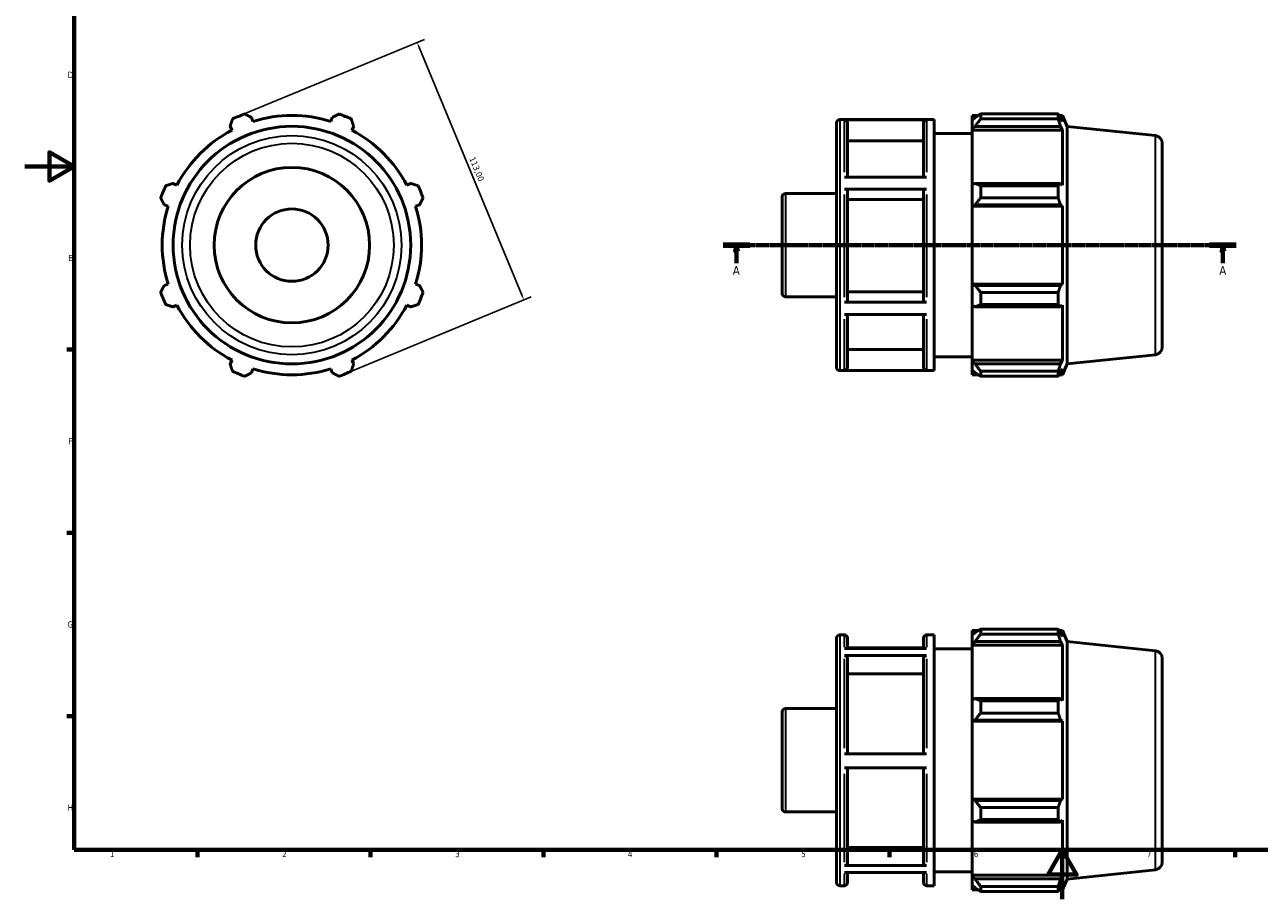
# Model space of a CAD drawing. Header units: millimetres. Extents: x 0 to 931, y 0 to 594.
# Tile 1 of 4: x 0 to 500, y 0 to 354. Entities that reach past the tile are written whole.
import ezdxf

# ---------------------------------------------------------------- set-up
doc = ezdxf.new("R2010")
doc.units = ezdxf.units.MM
doc.linetypes.add('CHAIN', pattern=[0.7087, 0.4724, -0.0591, 0.1181, -0.0591])
for name, color, linetype, lineweight in [('Border (ISO)', 7, 'Continuous', 70), ('Dimension (ISO)', 7, 'Continuous', 25), ('Section Line (ISO)', 7, 'CHAIN', 70), ('Visible (ISO)', 7, 'Continuous', 50), ('Visible Narrow (ISO)', 7, 'Continuous', 35)]:
    doc.layers.add(name, color=color, linetype=linetype, lineweight=lineweight)
doc.styles.add('Label Text (ISO)', font='tahoma.ttf')
doc.styles.add('Note Text (ISO)', font='tahoma.ttf')
doc.dimstyles.new('Default (ISO)', dxfattribs={"dimtxt": 2.5, "dimasz": 2.5, "dimexe": 3.175, "dimexo": 0, "dimgap": 0.762, "dimtad": 1, "dimrnd": 1e-08, "dimzin": 0, "dimtxsty": 'Note Text (ISO)', "dimcen": 0.09, "dimdle": 10, "dimclrd": 256, "dimclre": 256, "dimclrt": 232, "dimazin": 0, "dimtfac": 1.40208, "dimtmove": 0, "dimatfit": 3, "dimfxl": 1, "dimtolj": 1, "dimtzin": 0, "dimlwd": -1, "dimlwe": -1, "dimarcsym": 0})

# ---------------------------------------------------------------- blocks, each defined once
blk = doc.blocks.new('Borders Default Border')
at = {"layer": 'Border (ISO)'}
for p, q in [((20, 222.75), (17.1, 222.75)), ((20, 148.5), (17.1, 148.5)), ((20, 74.25), (17.1, 74.25)), ((70.08, 20), (70.08, 17.1)), ((140.17, 20), (140.17, 17.1)), ((210.25, 20), (210.25, 17.1)), ((280.33, 20), (280.33, 17.1)), ((350.42, 20), (350.42, 17.1)), ((490.58, 20), (490.58, 17.1))]:
    blk.add_line(p, q, dxfattribs=at)
at = {"layer": 'Border (ISO)', "flags": 128}
for points in [[(20, 20), (20, 574), (821, 574), (821, 20), (20, 20)], [(0, 297), (20, 297), (10, 302.77), (10, 291.23), (20, 297)], [(420.5, 0), (420.5, 20), (414.73, 10), (426.27, 10), (420.5, 20)]]:
    blk.add_lwpolyline(points, dxfattribs=at)
at = {"layer": 'Border (ISO)', "color": 232, "true_color": 0xca0064, "char_height": 2.5, "attachment_point": 7, "style": 'Note Text (ISO)'}
for s, insert in [('D', (17.43, 332.88)), ('E', (17.64, 258.63)), ('F', (17.7, 184.38)), ('G', (17.31, 110.08)), ('H', (17.44, 35.88)), ('1', (34.48, 17.1)), ('2', (104.37, 17.1)), ('3', (174.43, 17.05)), ('4', (244.42, 17.1)), ('5', (314.64, 17.05)), ('6', (384.66, 17.05)), ('7', (454.77, 17.1))]:
    blk.add_mtext(s, dxfattribs=dict(at, insert=insert))
blk = doc.blocks.new('2dTransSection0')
at = {"layer": 'Section Line (ISO)', "linetype": 'CHAIN'}
blk.add_line((283.03, 265.11), (491.03, 265.11), dxfattribs=at)
at = {"layer": 'Section Line (ISO)', "linetype": 'Continuous', "lineweight": 140}
for p, q in [((283.03, 265.11), (293.86, 265.11)), ((480.2, 265.11), (491.03, 265.11))]:
    blk.add_line(p, q, dxfattribs=at)
at = {"layer": 'Section Line (ISO)', "linetype": 'Continuous'}
for p, q in [((288.45, 265.11), (287.95, 262.61)), ((287.95, 262.61), (288.95, 262.61)), ((288.45, 262.61), (288.45, 265.11)), ((288.95, 262.61), (288.45, 265.11)), ((288.45, 257.74), (288.45, 262.61)), ((485.62, 265.11), (485.12, 262.61)), ((485.12, 262.61), (486.12, 262.61)), ((485.62, 262.61), (485.62, 265.11)), ((486.12, 262.61), (485.62, 265.11)), ((485.62, 257.74), (485.62, 262.61))]:
    blk.add_line(p, q, dxfattribs=at)
at = {"layer": 'Section Line (ISO)', "linetype": 'Continuous', "flags": 128}
for points in [[(288.95, 262.61), (288.45, 265.11), (287.95, 262.61), (288.95, 262.61)], [(486.12, 262.61), (485.62, 265.11), (485.12, 262.61), (486.12, 262.61)]]:
    blk.add_lwpolyline(points, dxfattribs=at)
at = {"layer": 'Section Line (ISO)'}
for points in [[(288.95, 262.61), (288.45, 265.11), (287.95, 262.61), (288.95, 262.61)], [(486.12, 262.61), (485.62, 265.11), (485.12, 262.61), (486.12, 262.61)]]:
    blk.add_solid(points, dxfattribs=at)
at = {"layer": 'Section Line (ISO)', "char_height": 3.5, "attachment_point": 7, "style": 'Label Text (ISO)'}
for insert in [(286.96, 253.11), (484.13, 253.11)]:
    blk.add_mtext('A', dxfattribs=dict(at, insert=insert))
blk = doc.blocks.new('*D7')
at = {"layer": 'Defpoints', "color": 0, "transparency": 16777216}
for p in [(86.66, 317.31), (202.29, 242.89), (129.9, 212.91)]:
    blk.add_point(p, dxfattribs=at)
at = {"layer": 'Dimension (ISO)', "transparency": 16777216}
for p, q in [((86.66, 317.31), (161.98, 348.5)), ((160, 344.98), (201.33, 245.2)), ((129.9, 212.91), (205.22, 244.11))]:
    blk.add_line(p, q, dxfattribs=at)
for points in [[(160.39, 345.14), (159.62, 344.82), (159.05, 347.29)], [(201.72, 245.36), (200.95, 245.04), (202.29, 242.89)]]:
    blk.add_solid(points, dxfattribs=at)
at = {"layer": 'Dimension (ISO)', "color": 232, "true_color": 0xca0064, "transparency": 16777216, "insert": (182.41, 301.17), "char_height": 2.5, "attachment_point": 1, "rotation": 292.5, "style": 'Note Text (ISO)'}
blk.add_mtext('\\A1;113,00', dxfattribs=at)

msp = doc.modelspace()

# ---------------------------------------------------------------- linework, layer by layer
at = {"layer": 'Visible (ISO)'}
for p, q in [((92.481, 315.22), (91.971, 316.836)), ((124.591, 316.836), (124.082, 315.22)), ((330.291, 315.957), (368.631, 315.957)), ((365.491, 315.862), (332.171, 315.862)), ((368.631, 214.257), (368.631, 315.957)), ((384.031, 317.652), (384.031, 315.758)), ((384.031, 317.652), (386.437, 317.652)), ((385.161, 316.836), (384.031, 315.758)), ((384.031, 312.216), (384.031, 315.758)), ((387.421, 318.269), (387.421, 316.226)), ((387.421, 318.269), (418.812, 318.269)), ((418.812, 316.226), (387.421, 316.226)), ((418.812, 316.226), (418.812, 318.269)), ((419.25, 317.652), (420.573, 317.652)), ((420.573, 315.22), (419.818, 316.836)), ((422.531, 313.253), (420.573, 317.652)), ((420.573, 315.22), (420.573, 317.652)), ((83.236, 313.218), (84.019, 311.715)), ((132.544, 311.715), (133.326, 313.218)), ((329.031, 215.517), (329.031, 314.697)), ((333.431, 314.6), (333.431, 292.715)), ((364.231, 292.715), (364.231, 314.6)), ((368.631, 310.307), (384.031, 310.307)), ((384.031, 312.216), (385.161, 313.218)), ((384.031, 311.715), (384.031, 312.216)), ((384.031, 311.715), (384.031, 289.63)), ((384.031, 311.715), (420.573, 311.715)), ((385.161, 313.218), (419.818, 313.218)), ((419.818, 313.218), (420.573, 311.715)), ((420.573, 289.369), (420.573, 311.715)), ((422.531, 216.96), (422.531, 313.253)), ((458.21, 309.503), (422.531, 313.253)), ((364.231, 307.369), (333.431, 307.369)), ((461.031, 306.37), (461.031, 223.843)), ((332.171, 292.715), (365.491, 292.715)), ((61.673, 289.369), (60.17, 290.152)), ((156.393, 290.152), (154.889, 289.369)), ((308.291, 286.062), (329.031, 286.062)), ((365.491, 287.808), (332.171, 287.808)), ((333.431, 287.176), (333.431, 242.561)), ((364.231, 242.561), (364.231, 287.176)), ((385.161, 290.152), (384.031, 289.63)), ((384.031, 281.077), (384.031, 289.63)), ((419.818, 290.152), (385.161, 290.152)), ((387.421, 289.17), (387.421, 284.238)), ((387.421, 289.17), (418.812, 289.17)), ((418.812, 284.238), (418.812, 289.17)), ((420.573, 289.369), (419.818, 290.152)), ((56.552, 281.417), (58.168, 280.907)), ((158.394, 280.907), (160.011, 281.417)), ((307.031, 245.412), (307.031, 284.802)), ((364.231, 283.561), (333.431, 283.561)), ((384.031, 281.077), (385.161, 281.417)), ((384.031, 280.907), (384.031, 281.077)), ((384.031, 280.907), (384.031, 249.306)), ((384.031, 280.907), (420.573, 280.907)), ((385.161, 281.417), (419.818, 281.417)), ((418.812, 284.238), (387.421, 284.238)), ((419.818, 281.417), (420.573, 280.907)), ((420.573, 249.306), (420.573, 280.907)), ((58.168, 249.306), (56.552, 248.796)), ((160.011, 248.796), (158.394, 249.306)), ((333.431, 246.174), (364.231, 246.174)), ((384.031, 249.136), (384.031, 249.306)), ((384.031, 249.306), (420.573, 249.306)), ((385.161, 248.796), (384.031, 249.136)), ((384.031, 240.583), (384.031, 249.136)), ((419.818, 248.796), (385.161, 248.796)), ((387.421, 245.975), (387.421, 241.043)), ((387.421, 245.975), (418.812, 245.975)), ((418.812, 241.043), (418.812, 245.975)), ((420.573, 249.306), (419.818, 248.796)), ((60.17, 240.061), (61.673, 240.844)), ((154.889, 240.844), (156.393, 240.061)), ((308.291, 244.152), (329.031, 244.152)), ((332.171, 241.93), (365.491, 241.93)), ((384.031, 240.583), (385.161, 240.061)), ((384.031, 240.583), (384.031, 218.499)), ((418.812, 241.043), (387.421, 241.043)), ((419.818, 240.061), (420.573, 240.844)), ((420.573, 218.499), (420.573, 240.844)), ((365.491, 237.052), (332.171, 237.052)), ((333.431, 237.052), (333.431, 215.583)), ((364.231, 215.583), (364.231, 237.052)), ((385.161, 240.061), (419.818, 240.061)), ((333.431, 222.809), (364.231, 222.809)), ((458.21, 220.71), (422.531, 216.96)), ((84.019, 218.499), (83.236, 216.995)), ((133.326, 216.995), (132.544, 218.499)), ((368.631, 219.907), (384.031, 219.907)), ((384.031, 217.997), (384.031, 218.499)), ((384.031, 218.499), (420.573, 218.499)), ((384.031, 214.455), (384.031, 217.997)), ((385.161, 216.995), (384.031, 217.997)), ((419.818, 216.995), (385.161, 216.995)), ((420.573, 218.499), (419.818, 216.995)), ((422.531, 216.96), (420.573, 212.562)), ((91.971, 213.377), (92.481, 214.993)), ((124.082, 214.993), (124.591, 213.377)), ((330.291, 214.257), (368.631, 214.257)), ((332.171, 214.321), (365.491, 214.321)), ((384.031, 214.455), (385.161, 213.377)), ((384.031, 214.455), (384.031, 212.562)), ((384.031, 212.562), (386.437, 212.562)), ((387.421, 213.987), (387.421, 211.944)), ((387.421, 213.987), (418.812, 213.987)), ((418.812, 211.944), (387.421, 211.944)), ((418.812, 211.944), (418.812, 213.987)), ((419.25, 212.562), (420.573, 212.562)), ((419.818, 213.377), (420.573, 214.993)), ((420.573, 212.562), (420.573, 214.993)), ((329.031, 6.76), (329.031, 105.94)), ((330.291, 107.2), (332.171, 107.2)), ((333.431, 105.94), (333.431, 101.611)), ((364.231, 101.611), (364.231, 105.94)), ((365.491, 107.2), (368.631, 107.2)), ((368.631, 5.5), (368.631, 107.2)), ((384.031, 108.895), (384.031, 107.002)), ((384.031, 108.895), (386.437, 108.895)), ((385.161, 108.079), (384.031, 107.002)), ((384.031, 103.459), (384.031, 107.002)), ((387.421, 109.512), (387.421, 107.469)), ((387.421, 109.512), (418.812, 109.512)), ((418.812, 107.469), (387.421, 107.469)), ((418.812, 107.469), (418.812, 109.512)), ((419.25, 108.895), (420.573, 108.895)), ((420.573, 106.463), (419.818, 108.079)), ((422.531, 104.496), (420.573, 108.895)), ((420.573, 106.463), (420.573, 108.895)), ((332.171, 101.611), (365.491, 101.611)), ((364.231, 101.851), (333.431, 101.851)), ((368.631, 101.55), (384.031, 101.55)), ((384.031, 103.459), (385.161, 104.461)), ((384.031, 102.958), (384.031, 103.459)), ((384.031, 102.958), (384.031, 80.873)), ((384.031, 102.958), (420.573, 102.958)), ((385.161, 104.461), (419.818, 104.461)), ((419.818, 104.461), (420.573, 102.958)), ((420.573, 80.612), (420.573, 102.958)), ((422.531, 8.203), (422.531, 104.496)), ((458.21, 100.746), (422.531, 104.496)), ((365.491, 98.76), (332.171, 98.76)), ((333.431, 97.667), (333.431, 58.909)), ((364.231, 58.909), (364.231, 97.667)), ((461.031, 97.613), (461.031, 15.086)), ((364.231, 91.404), (333.431, 91.404)), ((385.161, 81.395), (384.031, 80.873)), ((384.031, 72.32), (384.031, 80.873)), ((419.818, 81.395), (385.161, 81.395)), ((387.421, 80.413), (387.421, 75.481)), ((387.421, 80.413), (418.812, 80.413)), ((418.812, 75.481), (418.812, 80.413)), ((420.573, 80.612), (419.818, 81.395)), ((307.031, 36.655), (307.031, 76.045)), ((308.291, 77.305), (329.031, 77.305)), ((418.812, 75.481), (387.421, 75.481)), ((384.031, 72.32), (385.161, 72.66)), ((384.031, 72.15), (384.031, 72.32)), ((384.031, 72.15), (384.031, 40.549)), ((384.031, 72.15), (420.573, 72.15)), ((385.161, 72.66), (419.818, 72.66)), ((419.818, 72.66), (420.573, 72.15)), ((420.573, 40.549), (420.573, 72.15)), ((332.171, 58.909), (365.491, 58.909)), ((365.491, 53.259), (332.171, 53.259)), ((333.431, 53.259), (333.431, 14.74)), ((364.231, 14.74), (364.231, 53.259)), ((384.031, 40.379), (384.031, 40.549)), ((384.031, 40.549), (420.573, 40.549)), ((384.031, 31.826), (384.031, 40.379)), ((385.161, 40.039), (384.031, 40.379)), ((419.818, 40.039), (385.161, 40.039)), ((420.573, 40.549), (419.818, 40.039)), ((308.291, 35.395), (329.031, 35.395)), ((387.421, 37.218), (387.421, 32.286)), ((387.421, 37.218), (418.812, 37.218)), ((418.812, 32.286), (418.812, 37.218)), ((384.031, 31.826), (384.031, 9.742)), ((384.031, 31.826), (385.161, 31.304)), ((385.161, 31.304), (419.818, 31.304)), ((418.812, 32.286), (387.421, 32.286)), ((419.818, 31.304), (420.573, 32.087)), ((420.573, 9.742), (420.573, 32.087)), ((333.431, 20.998), (364.231, 20.998)), ((332.171, 13.648), (365.491, 13.648)), ((365.491, 10.848), (332.171, 10.848)), ((333.431, 10.848), (333.431, 6.76)), ((364.231, 6.76), (364.231, 10.848)), ((368.631, 11.15), (384.031, 11.15)), ((458.21, 11.953), (422.531, 8.203)), ((330.291, 5.5), (332.171, 5.5)), ((365.491, 5.5), (368.631, 5.5)), ((384.031, 9.24), (384.031, 9.742)), ((384.031, 9.742), (420.573, 9.742)), ((384.031, 5.698), (384.031, 9.24)), ((385.161, 8.238), (384.031, 9.24)), ((384.031, 5.698), (384.031, 3.805)), ((384.031, 5.698), (385.161, 4.62)), ((419.818, 8.238), (385.161, 8.238)), ((387.421, 5.23), (387.421, 3.187)), ((387.421, 5.23), (418.812, 5.23)), ((418.812, 3.187), (418.812, 5.23)), ((420.573, 9.742), (419.818, 8.238)), ((419.818, 4.62), (420.573, 6.237)), ((422.531, 8.203), (420.573, 3.805)), ((420.573, 3.805), (420.573, 6.237)), ((384.031, 3.805), (386.437, 3.805)), ((418.812, 3.187), (387.421, 3.187)), ((419.25, 3.805), (420.573, 3.805))]:
    msp.add_line(p, q, dxfattribs=at)
for radius in [48.147, 31.5, 14.668]:
    msp.add_circle((108.281, 265.107), radius, dxfattribs=at)
for centre, radius, start, end in [((108.281, 265.107), 56.5, 109.79198, 115.20802), ((108.281, 265.107), 52.545, 72.5, 107.5), ((108.281, 265.107), 56.5, 64.79198, 70.20802), ((330.291, 314.697), 1.26, 90, 180), ((108.281, 265.107), 52.545, 117.5, 152.5), ((108.281, 265.107), 52.545, 27.5, 62.5), ((457.881, 306.37), 3.15, 0, 84), ((108.281, 265.107), 56.5, 154.79198, 160.20802), ((108.281, 265.107), 56.5, 19.79198, 25.20802), ((308.291, 284.802), 1.26, 90, 180), ((108.281, 265.107), 52.545, 162.5, 197.5), ((108.281, 265.107), 52.545, 342.5, 17.5), ((108.281, 265.107), 56.5, 199.79198, 205.20802), ((108.281, 265.107), 56.5, 334.79198, 340.20802), ((308.291, 245.412), 1.26, 180, 270), ((108.281, 265.107), 52.545, 207.5, 242.5), ((108.281, 265.107), 52.545, 297.5, 332.5), ((457.881, 223.843), 3.15, 276, 0), ((330.291, 215.517), 1.26, 180, 270), ((108.281, 265.107), 56.5, 244.79198, 250.20802), ((108.281, 265.107), 52.545, 252.5, 287.5), ((108.281, 265.107), 56.5, 289.79198, 295.20802), ((330.291, 105.94), 1.26, 90, 180), ((332.171, 105.94), 1.26, 0, 90), ((365.491, 105.94), 1.26, 90, 180), ((457.881, 97.613), 3.15, 0, 84), ((308.291, 76.045), 1.26, 90, 180), ((308.291, 36.655), 1.26, 180, 270), ((457.881, 15.086), 3.15, 276, 0), ((330.291, 6.76), 1.26, 180, 270), ((332.171, 6.76), 1.26, 270, 0), ((365.491, 6.76), 1.26, 180, 270)]:
    msp.add_arc(centre, radius, start, end, dxfattribs=at)
for points, weights in [([(83.236, 313.218), (83.717, 314.691), (84.217, 316.226)], [1.00262503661, 1.00172060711, 1]), ([(89.15, 318.269), (90.589, 317.538), (91.971, 316.836)], [1, 1.00172060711, 1.00262503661]), ([(124.591, 316.836), (125.973, 317.538), (127.412, 318.269)], [1.00262503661, 1.00172060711, 1]), ([(132.345, 316.226), (132.846, 314.691), (133.326, 313.218)], [1, 1.00172060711, 1.00262503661]), ([(387.421, 318.269), (386.246, 317.538), (385.161, 316.836)], [1.01199661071, 1.00869266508, 1.00457877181]), ([(385.161, 313.218), (386.246, 314.691), (387.421, 316.226)], [1.00457877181, 1.00869266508, 1.01199661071]), ([(418.812, 318.269), (419.335, 317.538), (419.818, 316.836)], [1, 1.00172060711, 1.00262503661]), ([(419.818, 313.218), (419.335, 314.691), (418.812, 316.226)], [1.00262503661, 1.00172060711, 1]), ([(57.162, 289.17), (58.696, 289.671), (60.17, 290.152)], [1, 1.00172060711, 1.00262503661]), ([(156.393, 290.152), (157.866, 289.671), (159.4, 289.17)], [1.00262503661, 1.00172060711, 1]), ([(387.421, 289.17), (386.246, 289.671), (385.161, 290.152)], [1.01199661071, 1.00869266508, 1.00457877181]), ([(418.812, 289.17), (419.335, 289.671), (419.818, 290.152)], [1, 1.00172060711, 1.00262503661]), ([(56.552, 281.417), (55.85, 282.799), (55.119, 284.238)], [1.00262503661, 1.00172060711, 1]), ([(161.444, 284.238), (160.713, 282.799), (160.011, 281.417)], [1, 1.00172060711, 1.00262503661]), ([(385.161, 281.417), (386.246, 282.799), (387.421, 284.238)], [1.00457877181, 1.00869266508, 1.01199661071]), ([(419.818, 281.417), (419.335, 282.799), (418.812, 284.238)], [1.00262503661, 1.00172060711, 1]), ([(55.119, 245.975), (55.85, 247.415), (56.552, 248.796)], [1, 1.00172060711, 1.00262503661]), ([(160.011, 248.796), (160.713, 247.415), (161.444, 245.975)], [1.00262503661, 1.00172060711, 1]), ([(387.421, 245.975), (386.246, 247.415), (385.161, 248.796)], [1.01199661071, 1.00869266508, 1.00457877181]), ([(418.812, 245.975), (419.335, 247.415), (419.818, 248.796)], [1, 1.00172060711, 1.00262503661]), ([(60.17, 240.061), (58.696, 240.542), (57.162, 241.043)], [1.00262503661, 1.00172060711, 1]), ([(159.4, 241.043), (157.866, 240.542), (156.393, 240.061)], [1, 1.00172060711, 1.00262503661]), ([(385.161, 240.061), (386.246, 240.542), (387.421, 241.043)], [1.00457877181, 1.00869266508, 1.01199661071]), ([(419.818, 240.061), (419.335, 240.542), (418.812, 241.043)], [1.00262503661, 1.00172060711, 1]), ([(84.217, 213.987), (83.717, 215.522), (83.236, 216.995)], [1, 1.00172060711, 1.00262503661]), ([(133.326, 216.995), (132.846, 215.522), (132.345, 213.987)], [1.00262503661, 1.00172060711, 1]), ([(387.421, 213.987), (386.246, 215.522), (385.161, 216.995)], [1.01199661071, 1.00869266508, 1.00457877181]), ([(418.812, 213.987), (419.335, 215.522), (419.818, 216.995)], [1, 1.00172060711, 1.00262503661]), ([(91.971, 213.377), (90.589, 212.675), (89.15, 211.944)], [1.00262503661, 1.00172060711, 1]), ([(127.412, 211.944), (125.973, 212.675), (124.591, 213.377)], [1, 1.00172060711, 1.00262503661]), ([(385.161, 213.377), (386.246, 212.675), (387.421, 211.944)], [1.00457877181, 1.00869266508, 1.01199661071]), ([(419.818, 213.377), (419.335, 212.675), (418.812, 211.944)], [1.00262503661, 1.00172060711, 1]), ([(387.421, 109.512), (386.246, 108.781), (385.161, 108.079)], [1.01199661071, 1.00869266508, 1.00457877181]), ([(385.161, 104.461), (386.246, 105.934), (387.421, 107.469)], [1.00457877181, 1.00869266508, 1.01199661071]), ([(418.812, 109.512), (419.335, 108.781), (419.818, 108.079)], [1, 1.00172060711, 1.00262503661]), ([(419.818, 104.461), (419.335, 105.934), (418.812, 107.469)], [1.00262503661, 1.00172060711, 1]), ([(387.421, 80.413), (386.246, 80.914), (385.161, 81.395)], [1.01199661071, 1.00869266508, 1.00457877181]), ([(418.812, 80.413), (419.335, 80.914), (419.818, 81.395)], [1, 1.00172060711, 1.00262503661]), ([(385.161, 72.66), (386.246, 74.042), (387.421, 75.481)], [1.00457877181, 1.00869266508, 1.01199661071]), ([(419.818, 72.66), (419.335, 74.042), (418.812, 75.481)], [1.00262503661, 1.00172060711, 1]), ([(387.421, 37.218), (386.246, 38.658), (385.161, 40.039)], [1.01199661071, 1.00869266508, 1.00457877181]), ([(418.812, 37.218), (419.335, 38.658), (419.818, 40.039)], [1, 1.00172060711, 1.00262503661]), ([(385.161, 31.304), (386.246, 31.785), (387.421, 32.286)], [1.00457877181, 1.00869266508, 1.01199661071]), ([(419.818, 31.304), (419.335, 31.785), (418.812, 32.286)], [1.00262503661, 1.00172060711, 1]), ([(387.421, 5.23), (386.246, 6.765), (385.161, 8.238)], [1.01199661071, 1.00869266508, 1.00457877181]), ([(418.812, 5.23), (419.335, 6.765), (419.818, 8.238)], [1, 1.00172060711, 1.00262503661]), ([(385.161, 4.62), (386.246, 3.918), (387.421, 3.187)], [1.00457877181, 1.00869266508, 1.01199661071]), ([(419.818, 4.62), (419.335, 3.918), (418.812, 3.187)], [1.00262503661, 1.00172060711, 1])]:
    msp.add_rational_spline(points, weights, degree=2, dxfattribs=at)
for points, knots in [([(332.171, 315.862), (332.327, 315.862), (332.51, 315.826), (332.797, 315.707), (332.952, 315.603), (333.172, 315.383), (333.276, 315.227), (333.395, 314.939), (333.431, 314.756), (333.431, 314.6)], [0, 0, 0, 0, 0.04662232, 0.04662232, 0.09328877, 0.09328877, 0.14001009, 0.14001009, 0.18677926, 0.18677926, 0.18677926, 0.18677926]), ([(364.231, 314.6), (364.231, 314.756), (364.268, 314.939), (364.387, 315.227), (364.491, 315.383), (364.711, 315.603), (364.866, 315.707), (365.153, 315.826), (365.336, 315.862), (365.491, 315.862)], [0.56035354, 0.56035354, 0.56035354, 0.56035354, 0.60712271, 0.60712271, 0.65384404, 0.65384404, 0.70051049, 0.70051049, 0.74713281, 0.74713281, 0.74713281, 0.74713281]), ([(332.171, 287.808), (332.327, 287.808), (332.51, 287.789), (332.797, 287.73), (332.952, 287.678), (333.172, 287.568), (333.276, 287.49), (333.395, 287.346), (333.431, 287.254), (333.431, 287.176)], [0, 0, 0, 0, 0.04662232, 0.04662232, 0.09328877, 0.09328877, 0.14001009, 0.14001009, 0.18677926, 0.18677926, 0.18677926, 0.18677926]), ([(364.231, 287.176), (364.231, 287.254), (364.268, 287.346), (364.387, 287.49), (364.491, 287.568), (364.711, 287.678), (364.866, 287.73), (365.153, 287.789), (365.336, 287.808), (365.491, 287.808)], [0.56035354, 0.56035354, 0.56035354, 0.56035354, 0.60712271, 0.60712271, 0.65384404, 0.65384404, 0.70051049, 0.70051049, 0.74713281, 0.74713281, 0.74713281, 0.74713281]), ([(333.431, 242.561), (333.431, 242.483), (333.395, 242.391), (333.276, 242.247), (333.172, 242.17), (332.952, 242.059), (332.797, 242.008), (332.51, 241.948), (332.327, 241.93), (332.171, 241.93)], [0.56018019, 0.56018019, 0.56018019, 0.56018019, 0.60691189, 0.60691189, 0.65361082, 0.65361082, 0.70027219, 0.70027219, 0.74690333, 0.74690333, 0.74690333, 0.74690333]), ([(365.491, 241.93), (365.336, 241.93), (365.153, 241.948), (364.866, 242.008), (364.71, 242.059), (364.49, 242.17), (364.387, 242.247), (364.268, 242.391), (364.231, 242.483), (364.231, 242.561)], [0, 0, 0, 0, 0.04663114, 0.04663114, 0.09329251, 0.09329251, 0.13999145, 0.13999145, 0.18672314, 0.18672314, 0.18672314, 0.18672314]), ([(333.431, 215.583), (333.431, 215.427), (333.395, 215.243), (333.276, 214.956), (333.172, 214.8), (332.952, 214.58), (332.797, 214.476), (332.51, 214.357), (332.327, 214.321), (332.171, 214.321)], [0.56018019, 0.56018019, 0.56018019, 0.56018019, 0.60691189, 0.60691189, 0.65361082, 0.65361082, 0.70027219, 0.70027219, 0.74690333, 0.74690333, 0.74690333, 0.74690333]), ([(365.491, 214.321), (365.336, 214.321), (365.153, 214.357), (364.866, 214.476), (364.71, 214.58), (364.49, 214.8), (364.387, 214.956), (364.268, 215.243), (364.231, 215.427), (364.231, 215.583)], [0, 0, 0, 0, 0.04663114, 0.04663114, 0.09329251, 0.09329251, 0.13999145, 0.13999145, 0.18672314, 0.18672314, 0.18672314, 0.18672314]), ([(332.171, 98.76), (332.327, 98.76), (332.51, 98.729), (332.797, 98.625), (332.952, 98.535), (333.172, 98.345), (333.276, 98.21), (333.395, 97.961), (333.431, 97.802), (333.431, 97.667)], [0, 0, 0, 0, 0.04662232, 0.04662232, 0.09328877, 0.09328877, 0.14001009, 0.14001009, 0.18677926, 0.18677926, 0.18677926, 0.18677926]), ([(364.231, 97.667), (364.231, 97.802), (364.268, 97.961), (364.387, 98.21), (364.491, 98.345), (364.711, 98.535), (364.866, 98.625), (365.153, 98.729), (365.336, 98.76), (365.491, 98.76)], [0.56035354, 0.56035354, 0.56035354, 0.56035354, 0.60712271, 0.60712271, 0.65384404, 0.65384404, 0.70051049, 0.70051049, 0.74713281, 0.74713281, 0.74713281, 0.74713281]), ([(333.431, 14.74), (333.431, 14.605), (333.395, 14.446), (333.276, 14.197), (333.172, 14.063), (332.952, 13.872), (332.797, 13.782), (332.51, 13.679), (332.327, 13.648), (332.171, 13.648)], [0.56018019, 0.56018019, 0.56018019, 0.56018019, 0.60691189, 0.60691189, 0.65361082, 0.65361082, 0.70027219, 0.70027219, 0.74690333, 0.74690333, 0.74690333, 0.74690333]), ([(365.491, 13.648), (365.336, 13.648), (365.153, 13.679), (364.866, 13.782), (364.71, 13.872), (364.49, 14.063), (364.387, 14.197), (364.268, 14.446), (364.231, 14.605), (364.231, 14.74)], [0, 0, 0, 0, 0.04663114, 0.04663114, 0.09329251, 0.09329251, 0.13999145, 0.13999145, 0.18672314, 0.18672314, 0.18672314, 0.18672314])]:
    msp.add_open_spline(points, degree=3, knots=knots, dxfattribs=at)
at = {"layer": 'Visible Narrow (ISO)'}
for p, q in [((330.291, 315.33), (330.291, 214.883)), ((332.171, 294.683), (332.171, 315.662)), ((365.491, 315.662), (365.491, 294.683)), ((458.21, 221.257), (458.21, 308.956)), ((308.291, 285.804), (308.291, 244.41)), ((332.171, 244.073), (332.171, 285.654)), ((365.491, 285.654), (365.491, 244.073)), ((332.171, 214.496), (332.171, 235.098)), ((365.491, 235.098), (365.491, 214.496)), ((330.291, 106.574), (330.291, 6.126)), ((332.171, 102.146), (332.171, 107.185)), ((365.491, 107.185), (365.491, 102.146)), ((458.21, 12.5), (458.21, 100.2)), ((332.171, 61.282), (332.171, 97.401)), ((365.491, 97.401), (365.491, 61.282)), ((308.291, 77.047), (308.291, 35.653)), ((332.171, 14.986), (332.171, 50.887)), ((365.491, 50.887), (365.491, 14.986)), ((332.171, 5.513), (332.171, 10.335)), ((365.491, 10.335), (365.491, 5.513))]:
    msp.add_line(p, q, dxfattribs=at)
for radius in [44.396, 41.264]:
    msp.add_circle((108.281, 265.107), radius, dxfattribs=at)

# ---------------------------------------------------------------- block references
msp.add_blockref('Borders Default Border', (0, 0))
at = {"layer": 'Section Line (ISO)'}
msp.add_blockref('2dTransSection0', (0, 0), dxfattribs=at)

# ---------------------------------------------------------------- dimensions: what is measured, and where the dimension line sits
at = {"layer": 'Dimension (ISO)'}
dim = msp.add_linear_dim(base=(202.29, 242.891), p1=(86.66, 317.306), p2=(129.903, 212.907), angle=112.5, dimstyle='Default (ISO)', override={"dimdec": 2, "dimtp": 0, "dimtm": 0, "dimtdec": 2, "dimtofl": 0, "dimatfit": 1}, dxfattribs=at)
dim.commit()
dim.dimension.update_dxf_attribs({"geometry": '*D7', "text_midpoint": (180.669, 295.091), "dimtype": 160})

doc.saveas('drawing.dxf')
